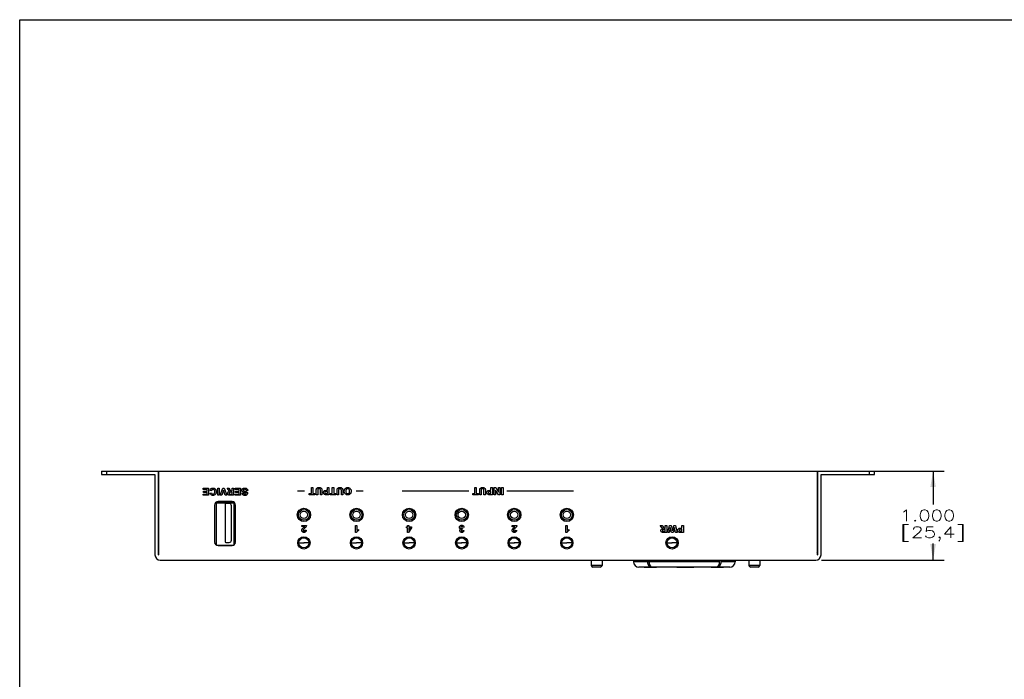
# Paper-space layout 'HD-MD4X2-4K-E_1' of a CAD drawing. Header units: inches. Extents: x 0 to 22, y 0 to 17.
# Tile 11 of 34: x 0 to 11.1, y 9.6 to 17. Entities that reach past the tile are written whole.
import ezdxf
from ezdxf.enums import TextEntityAlignment as Align

# ---------------------------------------------------------------- set-up
doc = ezdxf.new("R2010")
doc.units = ezdxf.units.IN
doc.header["$LTSCALE"] = 1.21
doc.header["$MEASUREMENT"] = 0
doc.layers.get('0').update_dxf_attribs({"linetype": 'CONTINUOUS'})
doc.layers.add('DIM', color=7, linetype='CONTINUOUS')
doc.styles.get("Standard").update_dxf_attribs({"font": 'simplex.shx'})
doc.dimstyles.new('DIMSTYLE_1', dxfattribs={"dimtxt": 0.125, "dimasz": 0.18, "dimexe": 0.125, "dimexo": 0.0625, "dimgap": 0.0625, "dimtad": 0, "dimtih": 1, "dimtoh": 1, "dimdec": 3, "dimzin": 4, "dimdsep": 46, "dimtxsty": 'Standard', "dimblk": '_FILLED', "dimblk1": '_FILLED', "dimblk2": '_FILLED', "dimcen": 0.09, "dimadec": 0, "dimazin": 0, "dimtp": 0.001, "dimtm": 0.001, "dimtfac": 1, "dimtdec": 3, "dimtofl": 0, "dimtmove": 0, "dimatfit": 3, "dimldrblk": '_FILLED', "dimfxl": 0, "dimtolj": 1, "dimtzin": 4, "dimarcsym": 0})

# ---------------------------------------------------------------- blocks, each defined once
blk = doc.blocks.new('_FILLED')
at = {"color": 0, "linetype": 'ByBlock'}
blk.add_solid([(0, 0), (-1, 0.174), (-1, -0.174)], dxfattribs=at)
blk = doc.blocks.new('*D7')
at = {"layer": 'DIM', "color": 5, "linetype": 'Continuous'}
for p, q in [((9.018, 11.932), (10.383, 11.932)), ((10.258, 11.932), (10.258, 11.557)), ((10.258, 10.932), (10.258, 11.12)), ((9.003, 10.932), (10.383, 10.932))]:
    blk.add_line(p, q, dxfattribs=at)
at = {"layer": 'DIM', "color": 5, "linetype": 'Continuous', "xscale": 0.18, "yscale": 0.18, "zscale": 0.18}
for p, rotation in [((10.258, 11.932), 90), ((10.258, 10.932), 270)]:
    blk.add_blockref('_FILLED', p, dxfattribs=dict(at, rotation=rotation))
at = {"layer": 'DIM', "color": 5, "linetype": 'Continuous'}
for s, p, p2 in [('1.000', (9.883, 11.37), (10.508, 11.37)), ('[', (9.883, 11.182), (10.008, 11.182)), ('25,4', (10.008, 11.182), (10.508, 11.182)), (']', (10.508, 11.182), (10.633, 11.182))]:
    blk.add_text(s, height=0.125, dxfattribs=at).set_placement(p, p2, align=Align.FIT)

psp = doc.layouts.new('HD-MD4X2-4K-E_1')

# ---------------------------------------------------------------- linework, layer by layer
at = {"color": 7, "linetype": 'Continuous'}
for p, q in [((0, 0), (0, 17)), ((0, 17), (22, 17)), ((0.919, 11.9324), (0.919, 11.893)), ((0.919, 11.9324), (8.9595, 11.9324)), ((0.919, 11.893), (1.519, 11.893)), ((0.978, 11.893), (0.978, 11.9324)), ((1.519, 11.893), (1.519, 10.9914)), ((1.5583, 10.9914), (1.5583, 11.9324)), ((1.5623, 11.893), (1.5583, 11.893)), ((1.5623, 10.9914), (1.5623, 11.9324)), ((8.956, 11.9324), (8.956, 10.9914)), ((8.9599, 11.893), (8.956, 11.893)), ((8.9599, 11.9324), (9.5993, 11.9324)), ((8.9599, 11.9324), (8.9599, 10.9914)), ((8.9993, 11.893), (9.5993, 11.893)), ((8.9993, 10.9914), (8.9993, 11.893)), ((9.5402, 11.9324), (9.5402, 11.893)), ((9.5993, 11.893), (9.5993, 11.9324)), ((2.0593, 11.7262), (2.0593, 11.7396)), ((2.0593, 11.7396), (2.1198, 11.7396)), ((2.1038, 11.7262), (2.0593, 11.7262)), ((2.1038, 11.7046), (2.1038, 11.7262)), ((2.1198, 11.7396), (2.1198, 11.6601)), ((2.2236, 11.6601), (2.2236, 11.7396)), ((2.2236, 11.7396), (2.2397, 11.7396)), ((2.2397, 11.7396), (2.2397, 11.6601)), ((2.2514, 11.6601), (2.2798, 11.7396)), ((2.2798, 11.7396), (2.297, 11.7396)), ((2.297, 11.7396), (2.3255, 11.6601)), ((2.3399, 11.7241), (2.3302, 11.7396)), ((2.3302, 11.7396), (2.3494, 11.7396)), ((2.3494, 11.7396), (2.361, 11.7223)), ((2.3856, 11.7064), (2.3856, 11.7396)), ((2.3856, 11.7396), (2.4017, 11.7396)), ((2.4017, 11.7396), (2.4017, 11.6601)), ((2.4195, 11.7262), (2.4195, 11.7396)), ((2.4195, 11.7396), (2.48, 11.7396)), ((2.4639, 11.7262), (2.4195, 11.7262)), ((2.4639, 11.7046), (2.4639, 11.7262)), ((2.48, 11.7396), (2.48, 11.6601)), ((3.2756, 11.6796), (3.2756, 11.7457)), ((3.2756, 11.7457), (3.2917, 11.7457)), ((3.2917, 11.7457), (3.2917, 11.6796)), ((3.4561, 11.7157), (3.4561, 11.7457)), ((3.4561, 11.7457), (3.4722, 11.7457)), ((3.4722, 11.7457), (3.4722, 11.6662)), ((3.5102, 11.6796), (3.5102, 11.7457)), ((3.5102, 11.7457), (3.5262, 11.7457)), ((3.5262, 11.7457), (3.5262, 11.6796)), ((5.1118, 11.6796), (5.1118, 11.7457)), ((5.1118, 11.7457), (5.1279, 11.7457)), ((5.1279, 11.7457), (5.1279, 11.6796)), ((5.2923, 11.7157), (5.2923, 11.7457)), ((5.2923, 11.7457), (5.3084, 11.7457)), ((5.3084, 11.7457), (5.3084, 11.6662)), ((5.3295, 11.6662), (5.3295, 11.7457)), ((5.3295, 11.7457), (5.3456, 11.7457)), ((5.3456, 11.7457), (5.3777, 11.6937)), ((5.3777, 11.6937), (5.3777, 11.7457)), ((5.3777, 11.7457), (5.3926, 11.7457)), ((5.3926, 11.7457), (5.3926, 11.6662)), ((5.4122, 11.6662), (5.4122, 11.7457)), ((5.4122, 11.7457), (5.4282, 11.7457)), ((5.4282, 11.7457), (5.4282, 11.6662)), ((2.0608, 11.6601), (2.0608, 11.6735)), ((2.0608, 11.6735), (2.1038, 11.6735)), ((2.1198, 11.6601), (2.0608, 11.6601)), ((2.0638, 11.6912), (2.0638, 11.7046)), ((2.0638, 11.7046), (2.1038, 11.7046)), ((2.1038, 11.6912), (2.0638, 11.6912)), ((2.1038, 11.6735), (2.1038, 11.6912)), ((2.1533, 11.7103), (2.1377, 11.7152)), ((2.1379, 11.682), (2.1538, 11.6858)), ((2.2397, 11.6601), (2.2236, 11.6601)), ((2.2684, 11.6601), (2.2514, 11.6601)), ((2.2879, 11.7189), (2.2684, 11.6601)), ((2.3081, 11.6601), (2.2879, 11.7189)), ((2.3255, 11.6601), (2.3081, 11.6601)), ((2.4017, 11.6601), (2.3679, 11.6601)), ((2.3731, 11.6735), (2.3856, 11.6735)), ((2.3856, 11.6937), (2.3737, 11.6937)), ((2.3824, 11.7064), (2.3856, 11.7064)), ((2.3856, 11.6735), (2.3856, 11.6937)), ((2.421, 11.6601), (2.421, 11.6735)), ((2.421, 11.6735), (2.4639, 11.6735)), ((2.48, 11.6601), (2.421, 11.6601)), ((2.424, 11.6912), (2.424, 11.7046)), ((2.424, 11.7046), (2.4639, 11.7046)), ((2.4639, 11.6912), (2.424, 11.6912)), ((2.4639, 11.6735), (2.4639, 11.6912)), ((2.4999, 11.6828), (2.5159, 11.6835)), ((2.5622, 11.7138), (2.5466, 11.7123)), ((3.2004, 11.7074), (3.1217, 11.7074)), ((3.2521, 11.6662), (3.2521, 11.6796)), ((3.2521, 11.6796), (3.2756, 11.6796)), ((3.3153, 11.6662), (3.2521, 11.6662)), ((3.2917, 11.6796), (3.3153, 11.6796)), ((3.3153, 11.6796), (3.3153, 11.6662)), ((3.3307, 11.6662), (3.3307, 11.708)), ((3.3467, 11.6662), (3.3307, 11.6662)), ((3.3467, 11.7102), (3.3467, 11.6662)), ((3.378, 11.6662), (3.378, 11.7093)), ((3.3941, 11.6662), (3.378, 11.6662)), ((3.3941, 11.7086), (3.3941, 11.6662)), ((3.4457, 11.7157), (3.4561, 11.7157)), ((3.4722, 11.6662), (3.4464, 11.6662)), ((3.4561, 11.7023), (3.4473, 11.7023)), ((3.4484, 11.6796), (3.4561, 11.6796)), ((3.4561, 11.6796), (3.4561, 11.7023)), ((3.4866, 11.6662), (3.4866, 11.6796)), ((3.4866, 11.6796), (3.5102, 11.6796)), ((3.5498, 11.6662), (3.4866, 11.6662)), ((3.5262, 11.6796), (3.5498, 11.6796)), ((3.5498, 11.6796), (3.5498, 11.6662)), ((3.5652, 11.6662), (3.5652, 11.708)), ((3.5813, 11.6662), (3.5652, 11.6662)), ((3.5813, 11.7102), (3.5813, 11.6662)), ((3.6126, 11.6662), (3.6126, 11.7093)), ((3.6286, 11.6662), (3.6126, 11.6662)), ((3.6286, 11.7086), (3.6286, 11.6662)), ((3.857, 11.7047), (3.7783, 11.7047)), ((5.0442, 11.7074), (4.2961, 11.7074)), ((5.0883, 11.6662), (5.0883, 11.6796)), ((5.0883, 11.6796), (5.1118, 11.6796)), ((5.1515, 11.6662), (5.0883, 11.6662)), ((5.1279, 11.6796), (5.1515, 11.6796)), ((5.1515, 11.6796), (5.1515, 11.6662)), ((5.1669, 11.6662), (5.1669, 11.708)), ((5.1829, 11.6662), (5.1669, 11.6662)), ((5.1829, 11.7102), (5.1829, 11.6662)), ((5.2142, 11.6662), (5.2142, 11.7093)), ((5.2303, 11.6662), (5.2142, 11.6662)), ((5.2303, 11.7086), (5.2303, 11.6662)), ((5.2819, 11.7157), (5.2923, 11.7157)), ((5.3084, 11.6662), (5.2826, 11.6662)), ((5.2923, 11.7023), (5.2836, 11.7023)), ((5.2846, 11.6796), (5.2923, 11.6796)), ((5.2923, 11.6796), (5.2923, 11.7023)), ((5.3444, 11.6662), (5.3295, 11.6662)), ((5.3444, 11.7194), (5.3444, 11.6662)), ((5.377, 11.6662), (5.3444, 11.7194)), ((5.3926, 11.6662), (5.377, 11.6662)), ((5.4282, 11.6662), (5.4122, 11.6662)), ((6.2203, 11.7047), (5.4723, 11.7047)), ((1.5623, 11.5977), (1.5583, 11.5977)), ((1.5583, 11.5387), (1.5623, 11.5387)), ((2.1883, 11.5505), (2.1883, 11.1371)), ((2.2048, 11.5824), (2.2048, 11.1051)), ((2.2048, 11.5799), (2.4076, 11.5799)), ((2.2048, 11.5778), (2.4076, 11.5778)), ((2.2048, 11.5759), (2.4076, 11.5759)), ((2.2048, 11.5746), (2.4076, 11.5746)), ((2.2048, 11.574), (2.4076, 11.574)), ((2.3851, 11.5898), (2.2276, 11.5898)), ((2.3067, 11.5628), (2.3062, 11.5604)), ((2.3062, 11.5604), (2.3062, 11.139)), ((2.3078, 11.5649), (2.3067, 11.5628)), ((2.3094, 11.5668), (2.3078, 11.5649)), ((2.3121, 11.5681), (2.3094, 11.5668)), ((2.3535, 11.5681), (2.3121, 11.5681)), ((2.3787, 11.1564), (2.3787, 11.5429)), ((2.4076, 11.1049), (2.4076, 11.5827)), ((2.4245, 11.1371), (2.4245, 11.5505)), ((8.9599, 11.5977), (8.956, 11.5977)), ((8.9599, 11.5387), (8.956, 11.5387)), ((3.1677, 11.3082), (3.1677, 11.3221)), ((3.1677, 11.3221), (3.2203, 11.3221)), ((3.1975, 11.3082), (3.1677, 11.3082)), ((3.7705, 11.2435), (3.7705, 11.3221)), ((3.7705, 11.3221), (3.7855, 11.3221)), ((3.7855, 11.3221), (3.7855, 11.2656)), ((4.3458, 11.2932), (4.3458, 11.3064)), ((4.3458, 11.3064), (4.3555, 11.3064)), ((4.3555, 11.2932), (4.3458, 11.2932)), ((4.3555, 11.3064), (4.3555, 11.3221)), ((4.3555, 11.3221), (4.3701, 11.3221)), ((4.3555, 11.2435), (4.3555, 11.2932)), ((4.4021, 11.2932), (4.3681, 11.2435)), ((4.3701, 11.3221), (4.3701, 11.3064)), ((4.3701, 11.3064), (4.4021, 11.3064)), ((4.3701, 11.2932), (4.3701, 11.2664)), ((4.3701, 11.2664), (4.388, 11.2932)), ((4.388, 11.2932), (4.3701, 11.2932)), ((4.4021, 11.3064), (4.4021, 11.2932)), ((4.9713, 11.2868), (4.9696, 11.2746)), ((4.9905, 11.3013), (4.976, 11.2996)), ((5.5308, 11.3215), (5.5834, 11.3215)), ((5.5308, 11.3076), (5.5308, 11.3215)), ((5.5606, 11.3076), (5.5308, 11.3076)), ((6.133, 11.3211), (6.148, 11.3211)), ((6.133, 11.2424), (6.133, 11.3211)), ((6.148, 11.3211), (6.148, 11.2645)), ((7.1946, 11.322), (7.2138, 11.322)), ((7.2043, 11.3065), (7.1946, 11.322)), ((7.2138, 11.322), (7.2255, 11.3047)), ((7.2468, 11.2888), (7.2501, 11.2888)), ((7.2501, 11.322), (7.2661, 11.322)), ((7.2501, 11.2888), (7.2501, 11.322)), ((7.2661, 11.322), (7.2661, 11.2425)), ((7.2785, 11.2425), (7.2978, 11.322)), ((7.3069, 11.298), (7.2946, 11.2425)), ((7.2978, 11.322), (7.3149, 11.322)), ((7.3208, 11.2425), (7.3069, 11.298)), ((7.3149, 11.322), (7.3307, 11.2625)), ((7.3307, 11.2625), (7.3465, 11.322)), ((7.3544, 11.2971), (7.3399, 11.2425)), ((7.3465, 11.322), (7.3639, 11.322)), ((7.3664, 11.2425), (7.3544, 11.2971)), ((7.3639, 11.322), (7.3829, 11.2425)), ((7.4269, 11.292), (7.4373, 11.292)), ((7.4373, 11.322), (7.4534, 11.322)), ((7.4373, 11.292), (7.4373, 11.322)), ((7.4534, 11.322), (7.4534, 11.2425)), ((3.2036, 11.2682), (3.2185, 11.2667)), ((3.7827, 11.2435), (3.7705, 11.2435)), ((3.8049, 11.2769), (3.8049, 11.2633)), ((4.3681, 11.2435), (4.3555, 11.2435)), ((4.9756, 11.2663), (4.9894, 11.264)), ((5.5667, 11.2676), (5.5817, 11.2661)), ((6.1452, 11.2424), (6.133, 11.2424)), ((6.1674, 11.2759), (6.1674, 11.2623)), ((7.2661, 11.2425), (7.2323, 11.2425)), ((7.2376, 11.2559), (7.2501, 11.2559)), ((7.2501, 11.2761), (7.2382, 11.2761)), ((7.2501, 11.2559), (7.2501, 11.2761)), ((7.2946, 11.2425), (7.2785, 11.2425)), ((7.3399, 11.2425), (7.3208, 11.2425)), ((7.3829, 11.2425), (7.3664, 11.2425)), ((7.4534, 11.2425), (7.4276, 11.2425)), ((7.4373, 11.2785), (7.4286, 11.2785)), ((7.4296, 11.2559), (7.4373, 11.2559)), ((7.4373, 11.2559), (7.4373, 11.2785)), ((2.193, 11.1251), (2.1902, 11.1251)), ((2.193, 11.1185), (2.193, 11.1251)), ((2.2109, 11.1015), (2.4018, 11.1015)), ((2.2276, 11.0977), (2.3851, 11.0977)), ((2.3142, 11.131), (2.3535, 11.131)), ((2.4194, 11.1251), (2.4194, 11.1177)), ((2.4194, 11.1251), (2.4225, 11.1251)), ((3.1361, 11.1254), (3.1912, 11.1254)), ((3.2483, 11.1254), (3.1932, 11.1254)), ((3.7267, 11.1254), (3.7818, 11.1254)), ((3.8389, 11.1254), (3.7838, 11.1254)), ((4.3172, 11.1254), (4.3724, 11.1254)), ((4.4294, 11.1254), (4.3743, 11.1254)), ((4.9078, 11.1254), (4.9629, 11.1254)), ((5.02, 11.1254), (4.9649, 11.1254)), ((5.4983, 11.1254), (5.5535, 11.1254)), ((5.6105, 11.1254), (5.5554, 11.1254)), ((6.0889, 11.1254), (6.144, 11.1254)), ((6.2011, 11.1254), (6.146, 11.1254)), ((7.27, 11.1254), (7.3251, 11.1254)), ((7.3822, 11.1254), (7.3271, 11.1254)), ((1.5583, 10.9914), (1.5623, 10.9914)), ((8.956, 10.9914), (8.9599, 10.9914)), ((1.578, 10.9324), (8.9402, 10.9324)), ((6.4186, 10.9324), (6.4186, 10.8733)), ((6.5406, 10.8733), (6.4186, 10.8733)), ((6.5209, 10.8536), (6.4383, 10.8536)), ((6.5406, 10.9324), (6.5406, 10.8733)), ((6.8932, 10.9324), (6.8932, 10.9127)), ((7.0535, 10.9127), (6.8932, 10.9127)), ((7.9758, 10.8537), (6.9522, 10.8537)), ((7.0131, 10.8524), (7.1511, 10.8524)), ((7.0535, 10.9127), (7.0535, 10.9324)), ((7.0674, 10.9324), (7.0674, 10.9127)), ((7.8607, 10.9127), (7.0674, 10.9127)), ((7.3616, 10.8524), (7.2859, 10.8524)), ((7.3783, 10.8524), (7.5713, 10.8524)), ((7.6326, 10.8524), (7.586, 10.8524)), ((7.7665, 10.8524), (7.9044, 10.8524)), ((7.8607, 10.9127), (7.8607, 10.9324)), ((7.8746, 10.9324), (7.8746, 10.9127)), ((8.0349, 10.9127), (7.8746, 10.9127)), ((8.0349, 10.9324), (8.0349, 10.9127)), ((8.1902, 10.9324), (8.1902, 10.8733)), ((8.3123, 10.8733), (8.1902, 10.8733)), ((8.2926, 10.8536), (8.2099, 10.8536)), ((8.3123, 10.9324), (8.3123, 10.8733))]:
    psp.add_line(p, q, dxfattribs=at)
for centre, radius in [((3.1922, 11.4402), 0.0748), ((3.1922, 11.4402), 0.061), ((3.7827, 11.4402), 0.0748), ((3.7827, 11.4402), 0.061), ((4.3733, 11.4402), 0.0748), ((4.3733, 11.4402), 0.061), ((4.9638, 11.4402), 0.0748), ((4.9638, 11.4402), 0.061), ((5.5544, 11.4402), 0.0748), ((5.5544, 11.4402), 0.061), ((6.1449, 11.4402), 0.0748), ((6.1449, 11.4402), 0.061), ((3.1922, 11.4402), 0.0413), ((3.7827, 11.4402), 0.0413), ((4.3733, 11.4402), 0.0413), ((4.9638, 11.4402), 0.0413), ((5.5544, 11.4402), 0.0413), ((6.1449, 11.4402), 0.0413), ((3.1922, 11.1254), 0.0689), ((3.1922, 11.1254), 0.0561), ((3.7828, 11.1254), 0.0689), ((3.7828, 11.1254), 0.0561), ((4.3733, 11.1254), 0.0689), ((4.3733, 11.1254), 0.0561), ((4.9639, 11.1254), 0.0689), ((4.9639, 11.1254), 0.0561), ((5.5544, 11.1254), 0.0689), ((5.5544, 11.1254), 0.0561), ((6.145, 11.1254), 0.0689), ((6.145, 11.1254), 0.0561), ((7.3261, 11.1254), 0.0689), ((7.3261, 11.1254), 0.0561), ((3.1922, 11.1254), 0.000984), ((3.7828, 11.1254), 0.000984), ((4.3733, 11.1254), 0.000984), ((4.9639, 11.1254), 0.000984), ((5.5544, 11.1254), 0.000984), ((6.145, 11.1254), 0.000984), ((7.3261, 11.1254), 0.000984)]:
    psp.add_circle(centre, radius, dxfattribs=at)
for centre, radius, start, end in [((2.2276, 11.5505), 0.0394, 90, 180), ((2.3535, 11.5429), 0.0252, 0.00011, 90), ((2.3851, 11.5505), 0.0394, 0, 90), ((2.2276, 11.1371), 0.0394, 180, 270), ((2.3532, 11.1564), 0.0255, 270.739, 0.00011), ((2.3851, 11.1371), 0.0394, 270, 360), ((1.578, 10.9914), 0.0591, 180, 270), ((8.9402, 10.9914), 0.0591, 270, 360), ((8.9009, 11.0308), 0.0591, 341.94278, 360), ((6.4383, 10.8733), 0.0197, 180, 270), ((6.5209, 10.8733), 0.0197, 270, 360), ((6.9522, 10.9127), 0.0591, 180, 270), ((7.9758, 10.9127), 0.0591, 270, 360), ((8.2099, 10.8733), 0.0197, 180, 270), ((8.2926, 10.8733), 0.0197, 270, 360)]:
    psp.add_arc(centre, radius, start, end, dxfattribs=at)
for points, knots in [([(2.1377, 11.7152), (2.1397, 11.7226), (2.1454, 11.7334), (2.1593, 11.7401), (2.1694, 11.7413), (2.1782, 11.7406), (2.1875, 11.7379), (2.1978, 11.7307), (2.2042, 11.7196), (2.2066, 11.7092), (2.2072, 11.7004), (2.2067, 11.692), (2.2056, 11.6867), (2.2049, 11.6845)], [0, 0, 0, 0, 0.1861907, 0.272732, 0.3692468, 0.4314605, 0.4900448, 0.6059742, 0.7280798, 0.794573, 0.8675318, 0.9444356, 1, 1, 1, 1]), ([(2.1891, 11.7123), (2.1883, 11.7153), (2.186, 11.7209), (2.179, 11.7263), (2.1716, 11.7276), (2.1649, 11.7266), (2.1571, 11.7219), (2.1544, 11.715), (2.1533, 11.7103)], [0, 0, 0, 0, 0.1832581, 0.3352655, 0.4902412, 0.6068629, 0.7210438, 1, 1, 1, 1]), ([(2.3576, 11.7045), (2.356, 11.7055), (2.3529, 11.7075), (2.3486, 11.7114), (2.3444, 11.717), (2.3415, 11.7214), (2.3399, 11.7241)], [0, 0, 0, 0, 0.2140039, 0.4080174, 0.648328, 1, 1, 1, 1]), ([(2.361, 11.7223), (2.3627, 11.7198), (2.3654, 11.7158), (2.3689, 11.711), (2.3716, 11.7085), (2.3759, 11.7064), (2.3797, 11.7064), (2.3824, 11.7064)], [0, 0, 0, 0, 0.3224523, 0.507206, 0.6162388, 0.7143282, 1, 1, 1, 1]), ([(2.5269, 11.69), (2.5234, 11.6908), (2.5176, 11.6924), (2.5099, 11.6952), (2.5044, 11.699), (2.5004, 11.7037), (2.498, 11.7097), (2.497, 11.7186), (2.4996, 11.7279), (2.5058, 11.7348), (2.5123, 11.7386), (2.5204, 11.7407), (2.5286, 11.7412), (2.5354, 11.7409), (2.539, 11.7403), (2.5403, 11.74)], [0, 0, 0, 0, 0.1062021, 0.1836791, 0.2449984, 0.3047094, 0.3670732, 0.4372839, 0.5714042, 0.6411205, 0.7131016, 0.7944215, 0.8901818, 0.9616433, 1, 1, 1, 1]), ([(2.5466, 11.7123), (2.5459, 11.7165), (2.5434, 11.723), (2.5356, 11.7271), (2.5292, 11.7277), (2.5228, 11.7272), (2.5163, 11.7242), (2.5134, 11.7191), (2.5137, 11.7157), (2.5137, 11.7153)], [0, 0, 0, 0, 0.2713536, 0.392797, 0.5324336, 0.6766038, 0.7917787, 0.9732842, 1, 1, 1, 1]), ([(2.5403, 11.74), (2.5411, 11.7398), (2.5455, 11.7386), (2.5531, 11.7349), (2.56, 11.7254), (2.5618, 11.7178), (2.5622, 11.7138)], [0, 0, 0, 0, 0.0695881, 0.373981, 0.6671516, 1, 1, 1, 1]), ([(3.3307, 11.708), (3.3307, 11.712), (3.3308, 11.7188), (3.3315, 11.7275), (3.3335, 11.7336), (3.3366, 11.7384), (3.3409, 11.7421), (3.3463, 11.745), (3.3534, 11.7468), (3.3619, 11.7472), (3.3706, 11.7468), (3.3784, 11.7449), (3.384, 11.7417), (3.3881, 11.7378), (3.391, 11.7335), (3.3931, 11.7276), (3.3938, 11.7193), (3.3941, 11.7125), (3.3941, 11.7086)], [0, 0, 0, 0, 0.1036613, 0.172159, 0.2210062, 0.2668409, 0.3133471, 0.3640707, 0.4233802, 0.4960265, 0.5811719, 0.6449842, 0.6964839, 0.7435861, 0.7873173, 0.8280917, 0.9005606, 1, 1, 1, 1]), ([(3.3774, 11.7226), (3.3768, 11.7256), (3.374, 11.7301), (3.3677, 11.733), (3.3619, 11.7335), (3.3562, 11.7331), (3.3516, 11.7309), (3.3486, 11.7276), (3.3471, 11.7233), (3.3468, 11.7174), (3.3467, 11.7129), (3.3467, 11.7102)], [0, 0, 0, 0, 0.1746904, 0.2709654, 0.3854234, 0.4993765, 0.5899496, 0.6687476, 0.7443556, 0.8470469, 1, 1, 1, 1]), ([(3.378, 11.7093), (3.378, 11.7108), (3.3779, 11.7153), (3.378, 11.7197), (3.3774, 11.7226)], [0, 0, 0, 0, 0.3513624, 1, 1, 1, 1]), ([(3.5652, 11.708), (3.5652, 11.712), (3.5653, 11.7188), (3.5661, 11.7275), (3.5681, 11.7336), (3.5711, 11.7384), (3.5754, 11.7421), (3.5809, 11.745), (3.5879, 11.7468), (3.5965, 11.7472), (3.6052, 11.7468), (3.6129, 11.7449), (3.6185, 11.7417), (3.6226, 11.7378), (3.6255, 11.7335), (3.6276, 11.7276), (3.6284, 11.7193), (3.6286, 11.7125), (3.6286, 11.7086)], [0, 0, 0, 0, 0.1036602, 0.1721571, 0.2210039, 0.2668381, 0.3133438, 0.3640668, 0.4233757, 0.4960212, 0.5811657, 0.6449774, 0.6965139, 0.7435843, 0.7873151, 0.828089, 0.9005631, 1, 1, 1, 1]), ([(3.612, 11.7226), (3.6113, 11.7256), (3.6086, 11.7301), (3.6022, 11.733), (3.5965, 11.7335), (3.5908, 11.7331), (3.5861, 11.7309), (3.5832, 11.7276), (3.5816, 11.7233), (3.5814, 11.7174), (3.5813, 11.7129), (3.5813, 11.7102)], [0, 0, 0, 0, 0.1746955, 0.2708867, 0.3854433, 0.4993997, 0.5899754, 0.6687117, 0.7443555, 0.8470404, 1, 1, 1, 1]), ([(3.6126, 11.7093), (3.6126, 11.7108), (3.6125, 11.7153), (3.6125, 11.7197), (3.612, 11.7226)], [0, 0, 0, 0, 0.3513584, 1, 1, 1, 1]), ([(3.6452, 11.7061), (3.6452, 11.7091), (3.6455, 11.7149), (3.648, 11.7256), (3.6547, 11.7369), (3.6655, 11.744), (3.6755, 11.7467), (3.6837, 11.7473), (3.6919, 11.7467), (3.7019, 11.7441), (3.7128, 11.737), (3.7195, 11.7257), (3.722, 11.7152), (3.7223, 11.7094), (3.7223, 11.7064)], [0, 0, 0, 0, 0.0721303, 0.1376388, 0.257445, 0.3735714, 0.4345203, 0.500513, 0.5672066, 0.6286325, 0.7449865, 0.8640508, 0.9289056, 1, 1, 1, 1]), ([(3.7058, 11.7059), (3.7058, 11.708), (3.7055, 11.712), (3.704, 11.7192), (3.7003, 11.7266), (3.6927, 11.7323), (3.6837, 11.7339), (3.6747, 11.7323), (3.6671, 11.7266), (3.6633, 11.7192), (3.6619, 11.7119), (3.6617, 11.7074), (3.6617, 11.7048), (3.6617, 11.7044)], [0, 0, 0, 0, 0.0790305, 0.1494222, 0.2705783, 0.3799868, 0.4909965, 0.6018743, 0.7103772, 0.8321332, 0.9033904, 0.9840726, 1, 1, 1, 1]), ([(5.1669, 11.708), (5.1669, 11.712), (5.167, 11.7188), (5.1678, 11.7275), (5.1698, 11.7336), (5.1728, 11.7384), (5.1771, 11.7421), (5.1826, 11.745), (5.1896, 11.7468), (5.1981, 11.7472), (5.2068, 11.7468), (5.2146, 11.7449), (5.2202, 11.7417), (5.2243, 11.7378), (5.2272, 11.7335), (5.2293, 11.7276), (5.2301, 11.7193), (5.2303, 11.7125), (5.2303, 11.7086)], [0, 0, 0, 0, 0.1036613, 0.1721589, 0.2210061, 0.2668408, 0.313347, 0.3640705, 0.42338, 0.4960263, 0.5811286, 0.6449825, 0.6965196, 0.7435905, 0.7872979, 0.8280873, 0.9005621, 1, 1, 1, 1]), ([(5.2136, 11.7226), (5.213, 11.7256), (5.2102, 11.7301), (5.2039, 11.733), (5.1981, 11.7335), (5.1925, 11.7331), (5.1878, 11.7309), (5.1848, 11.7276), (5.1833, 11.7233), (5.1831, 11.7174), (5.1829, 11.7129), (5.1829, 11.7102)], [0, 0, 0, 0, 0.1746901, 0.2709649, 0.3854227, 0.499471, 0.5899575, 0.6687554, 0.7443633, 0.8470451, 1, 1, 1, 1]), ([(5.2142, 11.7093), (5.2142, 11.7108), (5.2142, 11.7153), (5.2142, 11.7197), (5.2136, 11.7226)], [0, 0, 0, 0, 0.3513584, 1, 1, 1, 1]), ([(2.2049, 11.6845), (2.2048, 11.684), (2.2031, 11.6786), (2.1978, 11.6691), (2.1872, 11.6618), (2.1776, 11.6591), (2.1701, 11.6585), (2.163, 11.659), (2.1546, 11.6611), (2.144, 11.6674), (2.1395, 11.6766), (2.1379, 11.682)], [0, 0, 0, 0, 0.0189906, 0.1899701, 0.3516512, 0.4348539, 0.5241378, 0.6021691, 0.674623, 0.8124942, 1, 1, 1, 1]), ([(2.1538, 11.6858), (2.1547, 11.6821), (2.1578, 11.6766), (2.1647, 11.673), (2.1713, 11.6721), (2.1788, 11.6734), (2.1858, 11.6787), (2.1891, 11.6859), (2.1903, 11.693), (2.1905, 11.6995), (2.1903, 11.706), (2.1896, 11.7103), (2.1891, 11.7123)], [0, 0, 0, 0, 0.1545874, 0.2310043, 0.3122039, 0.4228972, 0.5303947, 0.6562448, 0.7338689, 0.823704, 0.9186636, 1, 1, 1, 1]), ([(2.3679, 11.6601), (2.3642, 11.6601), (2.358, 11.6603), (2.3498, 11.6616), (2.3439, 11.665), (2.3398, 11.6698), (2.3371, 11.6757), (2.3363, 11.6829), (2.3374, 11.6905), (2.3432, 11.7004), (2.3519, 11.7037), (2.3576, 11.7045)], [0, 0, 0, 0, 0.1424872, 0.2418877, 0.3193509, 0.3990302, 0.4820547, 0.56892, 0.6759031, 0.7754872, 1, 1, 1, 1]), ([(2.3737, 11.6937), (2.3706, 11.6937), (2.3658, 11.6936), (2.3599, 11.6932), (2.3567, 11.6915), (2.3546, 11.6894), (2.3534, 11.6866), (2.353, 11.6833), (2.3535, 11.6798), (2.3557, 11.6757), (2.3591, 11.6742), (2.3614, 11.6738)], [0, 0, 0, 0, 0.2336442, 0.3604537, 0.43228, 0.5022145, 0.5755721, 0.6579047, 0.7491605, 0.8306578, 1, 1, 1, 1]), ([(2.3614, 11.6738), (2.3619, 11.6737), (2.3658, 11.6735), (2.3697, 11.6735), (2.3731, 11.6735)], [0, 0, 0, 0, 0.1253344, 1, 1, 1, 1]), ([(2.5184, 11.66), (2.518, 11.6601), (2.5142, 11.6612), (2.5076, 11.6644), (2.5013, 11.6728), (2.5, 11.6794), (2.4999, 11.6828)], [0, 0, 0, 0, 0.0394188, 0.376177, 0.6800731, 1, 1, 1, 1]), ([(2.5137, 11.7153), (2.514, 11.714), (2.5154, 11.7106), (2.519, 11.709), (2.5211, 11.7083)], [0, 0, 0, 0, 0.361276, 1, 1, 1, 1]), ([(2.5159, 11.6835), (2.5165, 11.6803), (2.5184, 11.6751), (2.525, 11.6723), (2.5306, 11.6718), (2.5364, 11.6724), (2.541, 11.6742), (2.5436, 11.6769), (2.5441, 11.6792), (2.544, 11.6805), (2.5439, 11.6808)], [0, 0, 0, 0, 0.2545975, 0.3758147, 0.529883, 0.6919658, 0.8259448, 0.900354, 0.9739582, 1, 1, 1, 1]), ([(2.5339, 11.7048), (2.5377, 11.7039), (2.5441, 11.702), (2.5526, 11.6972), (2.5581, 11.69), (2.5602, 11.6799), (2.5569, 11.6685), (2.5478, 11.6616), (2.5385, 11.6591), (2.5308, 11.6586), (2.524, 11.6589), (2.52, 11.6596), (2.5184, 11.66)], [0, 0, 0, 0, 0.1275248, 0.219522, 0.3202056, 0.4187359, 0.5498334, 0.6910621, 0.7732916, 0.8673982, 0.9450635, 1, 1, 1, 1]), ([(2.5211, 11.7083), (2.5217, 11.7081), (2.5259, 11.7068), (2.5302, 11.7057), (2.5339, 11.7048)], [0, 0, 0, 0, 0.1466196, 1, 1, 1, 1]), ([(2.5439, 11.6808), (2.5438, 11.6814), (2.5434, 11.6829), (2.541, 11.6856), (2.5351, 11.6878), (2.5301, 11.6892), (2.5269, 11.69)], [0, 0, 0, 0, 0.0829238, 0.22298, 0.5103161, 1, 1, 1, 1]), ([(3.4273, 11.6674), (3.4229, 11.6686), (3.4164, 11.673), (3.4119, 11.6822), (3.411, 11.69), (3.4116, 11.6972), (3.4142, 11.7045), (3.4189, 11.71), (3.4246, 11.7133), (3.4298, 11.715), (3.4369, 11.7155), (3.4424, 11.7157), (3.4457, 11.7157)], [0, 0, 0, 0, 0.1748637, 0.2719941, 0.3818424, 0.4674262, 0.5421718, 0.672879, 0.7330523, 0.7889143, 0.8784389, 1, 1, 1, 1]), ([(3.4464, 11.6662), (3.4442, 11.6662), (3.4378, 11.6663), (3.4313, 11.6663), (3.4273, 11.6674)], [0, 0, 0, 0, 0.3493006, 1, 1, 1, 1]), ([(3.4473, 11.7023), (3.4447, 11.7023), (3.4405, 11.7022), (3.4351, 11.7014), (3.4317, 11.6996), (3.4287, 11.6964), (3.4275, 11.6917), (3.4282, 11.6869), (3.4302, 11.6836), (3.4332, 11.6812), (3.437, 11.68), (3.4421, 11.6797), (3.446, 11.6796), (3.4484, 11.6796)], [0, 0, 0, 0, 0.1508853, 0.2436878, 0.3061195, 0.3664221, 0.4894748, 0.5660432, 0.6371925, 0.7075781, 0.7794673, 0.862387, 1, 1, 1, 1]), ([(3.7223, 11.7064), (3.7223, 11.7045), (3.7222, 11.7008), (3.7213, 11.6939), (3.7194, 11.6868), (3.7156, 11.6802), (3.7115, 11.675), (3.7066, 11.6708), (3.7004, 11.6674), (3.6928, 11.6653), (3.6841, 11.6646), (3.6757, 11.6652), (3.6657, 11.6679), (3.6548, 11.675), (3.648, 11.6864), (3.6456, 11.6971), (3.6452, 11.703), (3.6452, 11.7061)], [0, 0, 0, 0, 0.0455583, 0.0875756, 0.1629588, 0.2145882, 0.266427, 0.3170241, 0.3648952, 0.4301718, 0.501874, 0.567389, 0.6279742, 0.7435028, 0.8627294, 0.9280301, 1, 1, 1, 1]), ([(3.6617, 11.7044), (3.6618, 11.7027), (3.662, 11.6991), (3.6633, 11.6924), (3.6669, 11.685), (3.6746, 11.6795), (3.6837, 11.6781), (3.6927, 11.6795), (3.7005, 11.6851), (3.7041, 11.6926), (3.7055, 11.6997), (3.7058, 11.7038), (3.7058, 11.7059)], [0, 0, 0, 0, 0.0660021, 0.1386416, 0.2619805, 0.3728974, 0.4902161, 0.6076905, 0.7196864, 0.8438939, 0.9170837, 1, 1, 1, 1]), ([(5.2635, 11.6674), (5.2591, 11.6686), (5.2526, 11.673), (5.2481, 11.6822), (5.2473, 11.69), (5.2478, 11.6972), (5.2504, 11.7045), (5.2552, 11.71), (5.2609, 11.7133), (5.266, 11.715), (5.2731, 11.7155), (5.2787, 11.7157), (5.2819, 11.7157)], [0, 0, 0, 0, 0.1748894, 0.2719955, 0.3818486, 0.4674386, 0.5422169, 0.6728314, 0.7330135, 0.7888837, 0.8784853, 1, 1, 1, 1]), ([(5.2826, 11.6662), (5.2804, 11.6662), (5.2741, 11.6663), (5.2675, 11.6663), (5.2635, 11.6674)], [0, 0, 0, 0, 0.3492011, 1, 1, 1, 1]), ([(5.2836, 11.7023), (5.2809, 11.7023), (5.2767, 11.7022), (5.2713, 11.7015), (5.2679, 11.6996), (5.2649, 11.6964), (5.2637, 11.6917), (5.2644, 11.6869), (5.2664, 11.6836), (5.2694, 11.6812), (5.2732, 11.68), (5.2783, 11.6797), (5.2822, 11.6796), (5.2846, 11.6796)], [0, 0, 0, 0, 0.1508932, 0.2437006, 0.3060512, 0.3664231, 0.4894824, 0.5660701, 0.6371735, 0.7075628, 0.7794557, 0.8623798, 1, 1, 1, 1]), ([(3.1678, 11.2684), (3.1679, 11.2691), (3.1683, 11.2715), (3.1695, 11.2755), (3.172, 11.2805), (3.1754, 11.2853), (3.18, 11.2903), (3.1834, 11.2935), (3.1854, 11.2954)], [0, 0, 0, 0, 0.0630612, 0.2184145, 0.3847229, 0.5741476, 0.74748, 1, 1, 1, 1]), ([(3.1854, 11.2954), (3.1874, 11.2971), (3.1904, 11.3), (3.1941, 11.3035), (3.1961, 11.306), (3.1971, 11.3075), (3.1975, 11.3082)], [0, 0, 0, 0, 0.4499188, 0.7070131, 0.8608621, 1, 1, 1, 1]), ([(3.1983, 11.2884), (3.1967, 11.2869), (3.1925, 11.2828), (3.188, 11.2787), (3.1858, 11.2755)], [0, 0, 0, 0, 0.3535262, 1, 1, 1, 1]), ([(3.2203, 11.3221), (3.22, 11.3195), (3.2188, 11.3143), (3.2151, 11.3063), (3.208, 11.2976), (3.2019, 11.2917), (3.1983, 11.2884)], [0, 0, 0, 0, 0.1912706, 0.3863759, 0.6388094, 1, 1, 1, 1]), ([(4.9533, 11.28), (4.9492, 11.2809), (4.9432, 11.2844), (4.9391, 11.292), (4.9381, 11.2996), (4.9398, 11.3085), (4.9457, 11.3167), (4.9544, 11.3224), (4.9639, 11.3238), (4.97, 11.3232), (4.9724, 11.3225)], [0, 0, 0, 0, 0.1710232, 0.25717, 0.3482821, 0.4811458, 0.6152057, 0.7525684, 0.8953692, 1, 1, 1, 1]), ([(4.9423, 11.2668), (4.9428, 11.269), (4.9451, 11.2746), (4.95, 11.2783), (4.9533, 11.28)], [0, 0, 0, 0, 0.3679664, 1, 1, 1, 1]), ([(4.976, 11.2996), (4.9756, 11.3026), (4.9736, 11.3086), (4.9647, 11.3122), (4.9574, 11.3089), (4.9543, 11.3032), (4.9538, 11.2989), (4.954, 11.2962), (4.9541, 11.2954)], [0, 0, 0, 0, 0.2406244, 0.4466188, 0.6688902, 0.7927809, 0.9335545, 1, 1, 1, 1]), ([(4.9541, 11.2954), (4.9542, 11.2945), (4.9547, 11.2922), (4.9567, 11.2889), (4.9602, 11.2862), (4.9654, 11.2853), (4.969, 11.2862), (4.9713, 11.2868)], [0, 0, 0, 0, 0.1144975, 0.3164755, 0.5038661, 0.6881308, 1, 1, 1, 1]), ([(4.9724, 11.3225), (4.9731, 11.3224), (4.9768, 11.3213), (4.9855, 11.3164), (4.9899, 11.3073), (4.9905, 11.3013)], [0, 0, 0, 0, 0.0747595, 0.3869104, 1, 1, 1, 1]), ([(5.531, 11.2678), (5.5311, 11.2685), (5.5314, 11.2709), (5.5326, 11.2749), (5.5352, 11.2799), (5.5385, 11.2847), (5.5431, 11.2897), (5.5465, 11.2929), (5.5485, 11.2948)], [0, 0, 0, 0, 0.0630612, 0.2184145, 0.3847229, 0.5741476, 0.74748, 1, 1, 1, 1]), ([(5.5485, 11.2948), (5.5505, 11.2965), (5.5535, 11.2994), (5.5572, 11.3029), (5.5592, 11.3054), (5.5602, 11.3069), (5.5606, 11.3076)], [0, 0, 0, 0, 0.4499188, 0.7070131, 0.8608621, 1, 1, 1, 1]), ([(5.5614, 11.2878), (5.5599, 11.2863), (5.5556, 11.2822), (5.5511, 11.2781), (5.549, 11.2749)], [0, 0, 0, 0, 0.3535262, 1, 1, 1, 1]), ([(5.5834, 11.3215), (5.5831, 11.3189), (5.582, 11.3137), (5.5782, 11.3057), (5.5711, 11.297), (5.5651, 11.2911), (5.5614, 11.2878)], [0, 0, 0, 0, 0.1912706, 0.3863759, 0.6388094, 1, 1, 1, 1]), ([(7.2323, 11.2425), (7.2287, 11.2425), (7.2224, 11.2427), (7.2142, 11.244), (7.2083, 11.2473), (7.2043, 11.2521), (7.2016, 11.2581), (7.2008, 11.2653), (7.2018, 11.2729), (7.2076, 11.2828), (7.2164, 11.2861), (7.2221, 11.2869)], [0, 0, 0, 0, 0.1424276, 0.2418967, 0.3193631, 0.3990459, 0.4820473, 0.5689248, 0.675923, 0.7754776, 1, 1, 1, 1]), ([(7.2221, 11.2869), (7.2204, 11.2879), (7.2174, 11.2899), (7.2131, 11.2937), (7.2089, 11.2994), (7.206, 11.3038), (7.2043, 11.3065)], [0, 0, 0, 0, 0.2138525, 0.4080127, 0.6482129, 1, 1, 1, 1]), ([(7.2255, 11.3047), (7.2272, 11.3022), (7.2299, 11.2982), (7.2333, 11.2934), (7.2361, 11.2909), (7.2403, 11.2888), (7.2441, 11.2888), (7.2468, 11.2888)], [0, 0, 0, 0, 0.32246, 0.5072182, 0.6163886, 0.7143213, 1, 1, 1, 1]), ([(7.4085, 11.2437), (7.4041, 11.2448), (7.3976, 11.2493), (7.3931, 11.2585), (7.3922, 11.2663), (7.3928, 11.2735), (7.3954, 11.2808), (7.4002, 11.2863), (7.4059, 11.2896), (7.411, 11.2913), (7.4181, 11.2918), (7.4237, 11.292), (7.4269, 11.292)], [0, 0, 0, 0, 0.1748638, 0.2719942, 0.3818426, 0.4674264, 0.5421721, 0.6728793, 0.7330526, 0.7889146, 0.878503, 1, 1, 1, 1]), ([(3.2185, 11.2667), (3.2178, 11.2602), (3.214, 11.2499), (3.202, 11.2443), (3.1939, 11.2433), (3.1872, 11.2437), (3.1808, 11.2452), (3.174, 11.2492), (3.1687, 11.2565), (3.1675, 11.2634), (3.1677, 11.2674), (3.1678, 11.2684)], [0, 0, 0, 0, 0.2507814, 0.3644286, 0.4893181, 0.5594781, 0.6232766, 0.7399709, 0.8495463, 0.9602955, 1, 1, 1, 1]), ([(3.1858, 11.2755), (3.184, 11.2729), (3.1817, 11.267), (3.1839, 11.2592), (3.1887, 11.2563), (3.1929, 11.2557), (3.1971, 11.2563), (3.1999, 11.2582), (3.2011, 11.2596), (3.2014, 11.2601)], [0, 0, 0, 0, 0.2708255, 0.4992294, 0.6054015, 0.7255223, 0.8449939, 0.9537223, 1, 1, 1, 1]), ([(3.8049, 11.2633), (3.8028, 11.2626), (3.7983, 11.2605), (3.792, 11.2562), (3.7861, 11.2506), (3.7835, 11.2459), (3.7827, 11.2435)], [0, 0, 0, 0, 0.2197846, 0.4817483, 0.7503302, 1, 1, 1, 1]), ([(4.9894, 11.264), (4.9886, 11.26), (4.9864, 11.2524), (4.9769, 11.2448), (4.9659, 11.2429), (4.9553, 11.2445), (4.9457, 11.2509), (4.9415, 11.2599), (4.9421, 11.2658), (4.9423, 11.2668)], [0, 0, 0, 0, 0.1700998, 0.3171265, 0.4839276, 0.6255209, 0.7571401, 0.9548414, 1, 1, 1, 1]), ([(4.9696, 11.2746), (4.9664, 11.2747), (4.9612, 11.2738), (4.9575, 11.2687), (4.9566, 11.2637), (4.9586, 11.2575), (4.9631, 11.2559), (4.9653, 11.2558)], [0, 0, 0, 0, 0.3119612, 0.4424266, 0.5796956, 0.7957264, 1, 1, 1, 1]), ([(4.9653, 11.2558), (4.9655, 11.2558), (4.9681, 11.2558), (4.9735, 11.258), (4.9753, 11.2635), (4.9756, 11.2663)], [0, 0, 0, 0, 0.0221557, 0.4676789, 1, 1, 1, 1]), ([(5.5817, 11.2661), (5.5809, 11.2596), (5.5771, 11.2493), (5.5652, 11.2437), (5.5571, 11.2427), (5.5503, 11.2431), (5.5439, 11.2446), (5.5372, 11.2486), (5.5318, 11.2559), (5.5307, 11.2628), (5.5309, 11.2668), (5.531, 11.2678)], [0, 0, 0, 0, 0.2507814, 0.3644286, 0.4893181, 0.5594781, 0.6232766, 0.7399709, 0.8495463, 0.9602955, 1, 1, 1, 1]), ([(5.549, 11.2749), (5.5472, 11.2723), (5.5449, 11.2664), (5.547, 11.2586), (5.5519, 11.2557), (5.556, 11.2552), (5.5602, 11.2557), (5.5631, 11.2576), (5.5642, 11.259), (5.5645, 11.2595)], [0, 0, 0, 0, 0.2708255, 0.4992294, 0.6054015, 0.7255223, 0.8449939, 0.9537223, 1, 1, 1, 1]), ([(6.1674, 11.2623), (6.1652, 11.2616), (6.1608, 11.2594), (6.1544, 11.2551), (6.1486, 11.2496), (6.146, 11.2448), (6.1452, 11.2424)], [0, 0, 0, 0, 0.2197846, 0.4817483, 0.7503302, 1, 1, 1, 1]), ([(7.2382, 11.2761), (7.2351, 11.2761), (7.2303, 11.276), (7.2244, 11.2756), (7.2211, 11.2739), (7.2191, 11.2718), (7.2179, 11.269), (7.2175, 11.2657), (7.2179, 11.2622), (7.2202, 11.2581), (7.2236, 11.2566), (7.2258, 11.2562)], [0, 0, 0, 0, 0.233518, 0.3604529, 0.4322793, 0.5022138, 0.5755716, 0.6579042, 0.7491602, 0.8306576, 1, 1, 1, 1]), ([(7.2258, 11.2562), (7.2263, 11.2561), (7.2302, 11.2559), (7.2341, 11.2559), (7.2376, 11.2559)], [0, 0, 0, 0, 0.1253344, 1, 1, 1, 1]), ([(7.4276, 11.2425), (7.4254, 11.2425), (7.419, 11.2426), (7.4125, 11.2426), (7.4085, 11.2437)], [0, 0, 0, 0, 0.3492011, 1, 1, 1, 1]), ([(7.4286, 11.2785), (7.4259, 11.2785), (7.4217, 11.2784), (7.4163, 11.2777), (7.4129, 11.2758), (7.4099, 11.2727), (7.4087, 11.268), (7.4094, 11.2632), (7.4114, 11.2599), (7.4144, 11.2575), (7.4182, 11.2563), (7.4233, 11.256), (7.4272, 11.2559), (7.4296, 11.2559)], [0, 0, 0, 0, 0.1508932, 0.2437006, 0.3060512, 0.3664231, 0.4894824, 0.5660701, 0.6371735, 0.7075628, 0.7794557, 0.8623798, 1, 1, 1, 1]), ([(7.0952, 10.8537), (7.0939, 10.8537), (7.0911, 10.8539), (7.087, 10.8547), (7.083, 10.8562), (7.0792, 10.8581), (7.0755, 10.8606), (7.0719, 10.8636), (7.0686, 10.8671), (7.0656, 10.871), (7.0629, 10.8753), (7.0604, 10.8799), (7.0583, 10.8849), (7.0566, 10.8902), (7.0552, 10.8956), (7.0542, 10.9012), (7.0536, 10.907), (7.0535, 10.9108), (7.0535, 10.9127)], [0, 0, 0, 0, 0.0514356, 0.1034097, 0.1563103, 0.2105394, 0.266436, 0.3242273, 0.3840529, 0.445962, 0.5099297, 0.5758528, 0.6435698, 0.7128528, 0.7834393, 0.8550567, 0.9273908, 1, 1, 1, 1]), ([(7.0674, 10.9127), (7.0674, 10.9108), (7.0675, 10.907), (7.0681, 10.9012), (7.0691, 10.8956), (7.0705, 10.8902), (7.0722, 10.8849), (7.0743, 10.8799), (7.0768, 10.8753), (7.0795, 10.871), (7.0826, 10.8671), (7.0859, 10.8636), (7.0894, 10.8606), (7.0931, 10.8581), (7.097, 10.8562), (7.101, 10.8547), (7.105, 10.8539), (7.1078, 10.8537), (7.1092, 10.8537)], [0, 0, 0, 0, 0.0726093, 0.1449434, 0.2165609, 0.2871476, 0.3564307, 0.4241478, 0.4900709, 0.5540387, 0.6159478, 0.6757733, 0.7335644, 0.789461, 0.8436899, 0.8965904, 0.9485644, 1, 1, 1, 1]), ([(7.8189, 10.8537), (7.8203, 10.8537), (7.823, 10.8539), (7.8271, 10.8547), (7.8311, 10.8562), (7.835, 10.8581), (7.8387, 10.8606), (7.8422, 10.8636), (7.8455, 10.8671), (7.8485, 10.871), (7.8513, 10.8753), (7.8537, 10.8799), (7.8558, 10.8849), (7.8576, 10.8902), (7.8589, 10.8956), (7.8599, 10.9012), (7.8605, 10.907), (7.8607, 10.9108), (7.8607, 10.9127)], [0, 0, 0, 0, 0.0514356, 0.1034097, 0.1563103, 0.2105394, 0.266436, 0.3242273, 0.3840529, 0.445962, 0.5099297, 0.5758528, 0.6435699, 0.7128528, 0.7834393, 0.8550567, 0.9273908, 1, 1, 1, 1]), ([(7.8746, 10.9127), (7.8746, 10.9108), (7.8745, 10.907), (7.8739, 10.9012), (7.8729, 10.8956), (7.8715, 10.8902), (7.8697, 10.8849), (7.8676, 10.8799), (7.8652, 10.8753), (7.8625, 10.871), (7.8594, 10.8671), (7.8561, 10.8636), (7.8526, 10.8606), (7.8489, 10.8581), (7.845, 10.8562), (7.841, 10.8547), (7.8369, 10.8539), (7.8342, 10.8537), (7.8328, 10.8537)], [0, 0, 0, 0, 0.0726093, 0.1449434, 0.2165609, 0.2871476, 0.3564307, 0.4241478, 0.4900709, 0.5540387, 0.6159478, 0.6757733, 0.7335644, 0.789461, 0.8436899, 0.8965904, 0.9485644, 1, 1, 1, 1])]:
    psp.add_open_spline(points, degree=3, knots=knots, dxfattribs=at)
for points in [[(3.2014, 11.2601), (3.2029, 11.2624), (3.2034, 11.2654), (3.2036, 11.2682)], [(3.7855, 11.2656), (3.791, 11.2707), (3.7978, 11.2746), (3.8049, 11.2769)], [(5.5645, 11.2595), (5.566, 11.2618), (5.5665, 11.2648), (5.5667, 11.2676)], [(6.148, 11.2645), (6.1535, 11.2696), (6.1603, 11.2735), (6.1674, 11.2759)], [(2.3062, 11.139), (2.3069, 11.1343), (2.3092, 11.1313), (2.3142, 11.131)]]:
    psp.add_open_spline(points, degree=3, dxfattribs=at)

# ---------------------------------------------------------------- dimensions: what is measured, and where the dimension line sits
at = {"layer": 'DIM', "color": 5, "linetype": 'Continuous'}
dim = psp.add_linear_dim(base=(10.2583, 10.9324), p1=(8.956, 11.9324), p2=(8.9402, 10.9324), angle=270, dimstyle='DIMSTYLE_1', dxfattribs=at)
dim.commit()
dim.dimension.update_dxf_attribs({"geometry": '*D7', "text_midpoint": (10.2583, 11.3386), "dimtype": 160})

doc.saveas('drawing.dxf')
